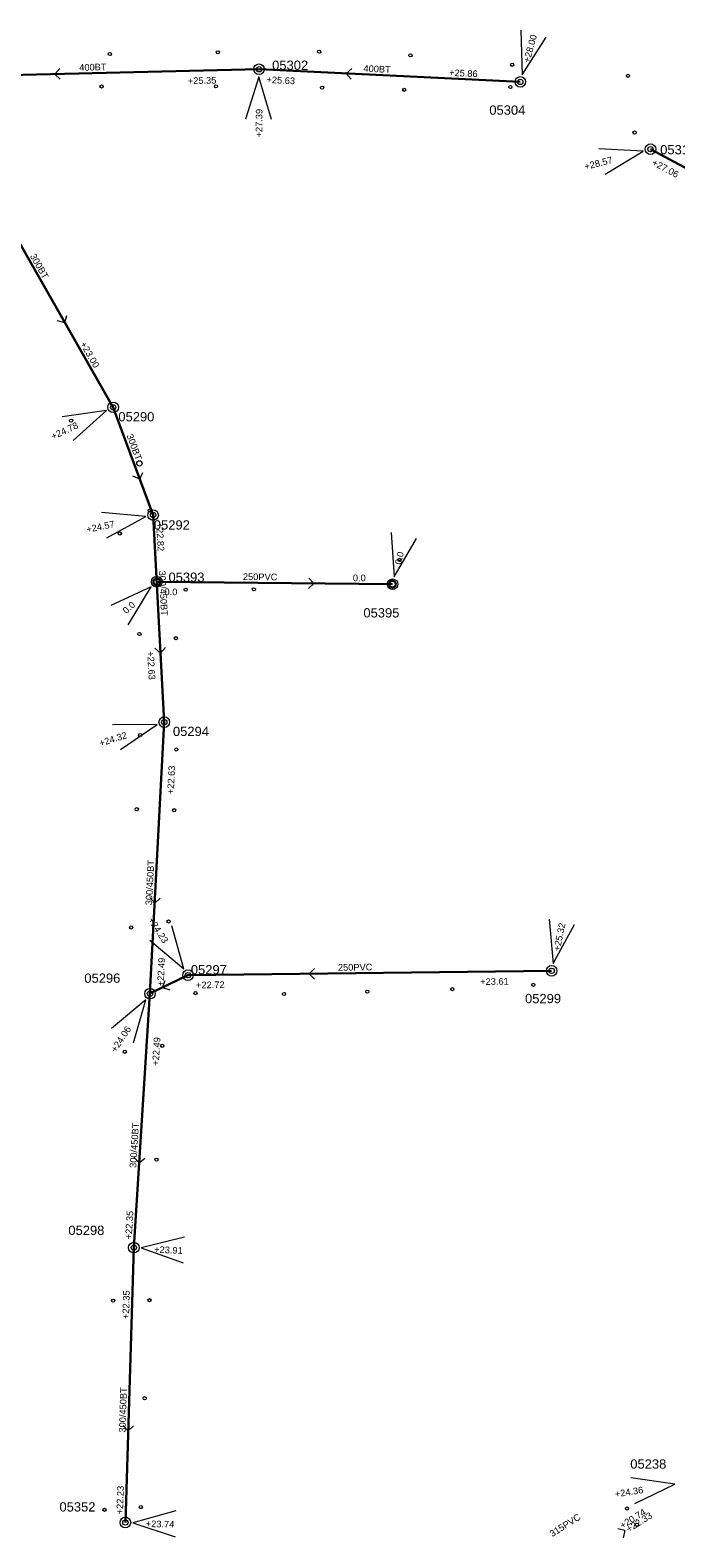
# Model space of a CAD drawing. Header units: metres. Extents: x 196788 to 198093, y 354523 to 355933.
# Tile 7 of 35: x 197741 to 197863, y 354524 to 354809. Entities that reach past the tile are written whole.
import ezdxf

# ---------------------------------------------------------------- set-up
doc = ezdxf.new("R2010")
doc.units = ezdxf.units.M
for name, color, linetype, lineweight in [('AFSTROOM', 2, 'Continuous', 0), ('BLINDE PUT', 128, 'Continuous', 30), ('BOB', 7, 'Continuous', 0), ('CODE', 1, 'Continuous', 0), ('DIAM', 7, 'Continuous', 0), ('GMGIS_STRENGEN', 3, 'Continuous', 30), ('inspectie-riool put', 2, 'Continuous', 0), ('kolk', 2, 'Continuous', 0), ('MVD', 5, 'Continuous', 0), ('PUT', 1, 'Continuous', 0)]:
    doc.layers.add(name, color=color, linetype=linetype, lineweight=lineweight)
doc.styles.get("Standard").update_dxf_attribs({"font": 'arial.ttf'})

# ---------------------------------------------------------------- blocks, each defined once
blk = doc.blocks.new('S360')
at = {"layer": 'inspectie-riool put', "color": 7, "linetype": 'Continuous', "lineweight": 0}
blk.add_circle((0, 0), 0.5, dxfattribs=at)
blk = doc.blocks.new('AFSTROOM')
at = {"layer": 'AFSTROOM', "linetype": 'Continuous'}
for q in [(1, 1), (1, -1)]:
    blk.add_line((0, 0), q, dxfattribs=at)
blk = doc.blocks.new('S340')
at = {"layer": 'kolk', "color": 7, "linetype": 'Continuous', "lineweight": 0}
blk.add_circle((0, 0), 0.3, dxfattribs=at)

msp = doc.modelspace()

# ---------------------------------------------------------------- linework, layer by layer
at = {"layer": 'BLINDE PUT'}
for centre in [(197765.36, 354704.76), (197809.87, 354704.29)]:
    msp.add_circle(centre, 0.626, dxfattribs=at)
at = {"layer": 'GMGIS_STRENGEN'}
for p, q in [((197765.36, 354704.76), (197809.87, 354704.29)), ((197764.09, 354627.07), (197771.26, 354630.55)), ((197771.26, 354630.55), (197839.88, 354631.37))]:
    msp.add_line(p, q, dxfattribs=at)
at = {"layer": 'GMGIS_STRENGEN', "linetype": 'Continuous', "flags": 128}
for points in [[(197784.67, 354801.42), (197726.86, 354800.06)], [(197833.97, 354799.03), (197784.67, 354801.42)], [(197894.95, 354766.88), (197858.54, 354786.34)], [(197729.76, 354785.56), (197757.14, 354737.65)], [(197757.14, 354737.65), (197764.68, 354717.33)], [(197764.68, 354717.33), (197766.79, 354678.27)], [(197766.79, 354678.27), (197764.09, 354627.07)], [(197764.09, 354627.07), (197761.04, 354579.17)], [(197761.04, 354579.17), (197759.45, 354527.33)]]:
    msp.add_lwpolyline(points, dxfattribs=at)
at = {"layer": 'MVD', "linetype": 'Continuous'}
for p, q in [((197834.09, 354808.79), (197834.34, 354800.39)), ((197834.34, 354800.39), (197838.83, 354807.49)), ((197784.66, 354800.01), (197782.1, 354792.01)), ((197787.01, 354791.94), (197784.66, 354800.01)), ((197857.17, 354785.99), (197848.78, 354786.38)), ((197850, 354781.62), (197857.17, 354785.99)), ((197755.86, 354737.05), (197747.54, 354735.87)), ((197749.62, 354731.42), (197755.86, 354737.05)), ((197763.29, 354717.05), (197754.93, 354717.82)), ((197755.93, 354713.01), (197763.29, 354717.05)), ((197809.62, 354714.05), (197810.19, 354705.67)), ((197810.19, 354705.67), (197814.4, 354712.94)), ((197764.3, 354703.82), (197756.68, 354700.28)), ((197759.96, 354696.62), (197764.3, 354703.82)), ((197765.44, 354677.85), (197757.04, 354677.77)), ((197758.52, 354673.09), (197765.44, 354677.85)), ((197839.41, 354641.12), (197840.17, 354632.76)), ((197770.5, 354631.74), (197768.22, 354639.83)), ((197840.17, 354632.76), (197844.22, 354640.12)), ((197764.09, 354637.17), (197770.5, 354631.74)), ((197763.31, 354625.89), (197756.85, 354620.52)), ((197760.95, 354617.82), (197763.31, 354625.89)), ((197770.59, 354581.17), (197762.45, 354579.1)), ((197762.45, 354579.1), (197770.36, 354576.27)), ((197863.12, 354534.55), (197854.81, 354535.75)), ((197855.56, 354530.9), (197863.12, 354534.55)), ((197768.95, 354529.54), (197760.86, 354527.29)), ((197760.86, 354527.29), (197768.83, 354524.63))]:
    msp.add_line(p, q, dxfattribs=at)
at = {"layer": 'PUT', "linetype": 'Continuous'}
for centre in [(197784.67, 354801.42), (197833.97, 354799.03), (197858.54, 354786.34), (197757.14, 354737.65), (197764.68, 354717.33), (197765.36, 354704.76), (197809.87, 354704.29), (197766.79, 354678.27), (197839.88, 354631.37), (197771.26, 354630.55), (197764.09, 354627.07), (197761.04, 354579.17), (197759.45, 354527.33)]:
    msp.add_circle(centre, 1, dxfattribs=at)

# ---------------------------------------------------------------- block references
at = {"layer": 'AFSTROOM'}
for p, rotation in [((197746.13, 354800.51), 1.4), ((197801.11, 354800.62), 357.2), ((197748.01, 354753.62), 119.7), ((197762.16, 354724.1), 110.4), ((197795.03, 354704.45), 179.4), ((197766.08, 354691.29), 93.10000000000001), ((197764.99, 354644.14), 87), ((197766.48, 354628.23), 25.9), ((197794.13, 354630.82), 0.7), ((197762.05, 354595.13), 86.4), ((197759.98, 354544.61), 88.2), ((197853.72, 354525.81), 212.1)]:
    msp.add_blockref('AFSTROOM', p, dxfattribs=dict(at, rotation=rotation))
at = {"layer": 'inspectie-riool put', "color": 7, "linetype": 'Continuous', "lineweight": 0}
for p in [(197784.67, 354801.42), (197833.97, 354799.03), (197858.54, 354786.34), (197757.14, 354737.65), (197762.09, 354727.07), (197764.68, 354717.33), (197766.79, 354678.27), (197771.26, 354630.55), (197839.88, 354631.37), (197764.09, 354627.07), (197761.04, 354579.17), (197759.45, 354527.33)]:
    msp.add_blockref('S360', p, dxfattribs=at)
at = {"layer": 'kolk', "color": 7, "linetype": 'Continuous', "lineweight": 0}
for p in [(197756.5, 354804.29), (197776.9, 354804.61), (197796, 354804.73), (197813.24, 354804.03), (197832.43, 354802.26), (197854.29, 354800.17), (197754.96, 354798.17), (197776.54, 354798.18), (197796.57, 354797.95), (197812.06, 354797.53), (197832.09, 354798.06), (197855.53, 354789.47), (197749.21, 354735.15), (197764.05, 354718.19), (197758.39, 354713.85), (197811.17, 354708.88), (197770.83, 354703.27), (197783.7, 354703.34), (197762.1, 354694.9), (197768.98, 354694.11), (197762.24, 354675.84), (197769.06, 354673.12), (197761.6, 354661.85), (197768.66, 354661.66), (197767.6, 354640.68), (197760.54, 354639.56), (197772.68, 354627.17), (197789.38, 354627.01), (197805.09, 354627.43), (197821.15, 354627.92), (197836.44, 354628.73), (197759.35, 354616.11), (197766.4, 354617.22), (197765.32, 354595.76), (197764, 354569.26), (197757.14, 354569.17), (197763.08, 354550.76), (197755.51, 354529.72), (197762.36, 354530.23), (197854.1, 354529.96), (197855.97, 354526.9)]:
    msp.add_blockref('S340', p, dxfattribs=at)

# ---------------------------------------------------------------- texts
at = {"layer": 'BOB'}
for s, rotation, p in [('+25.35', 1.4, (197771.24, 354798.6)), ('+25.63', 357.2, (197786.05, 354798.85)), ('+25.86', 357.2, (197820.51, 354800.18)), ('+27.06', 331.9, (197858.69, 354783.43)), ('+23.00', 299.7, (197750.87, 354749.61)), ('+22.82', 273.1, (197765.26, 354715.86)), ('0.0', 359.4, (197802.37, 354704.87)), ('0.0', 359.4, (197766.83, 354702.24)), ('+22.63', 273.1, (197763.56, 354691.62)), ('+22.63', 87, (197768.57, 354664.66)), ('+22.49', 87, (197766.66, 354628.43)), ('+22.72', 0.7, (197772.79, 354628.07)), ('+23.61', 0.7, (197826.41, 354628.71)), ('+22.49', 86.4, (197765.73, 354613.44)), ('+22.35', 86.4, (197760.63, 354580.69)), ('+22.35', 88.2, (197760.12, 354565.69)), ('+22.23', 88.2, (197758.99, 354528.84)), ('+20.74', 32.1, (197853.25, 354526.1)), ('+22.33', 32.4, (197854.46, 354525.42))]:
    msp.add_text(s, height=1.25, rotation=rotation, dxfattribs=at).set_placement(p)
at = {"layer": 'CODE'}
for s, p in [('05302', (197787.14, 354801.3)), ('05304', (197828.12, 354792.84)), ('05312', (197860.36, 354785.37)), ('05290', (197758.12, 354735)), ('05292', (197764.82, 354714.6)), ('05393', (197767.58, 354704.74)), ('05395', (197804.36, 354698.02)), ('05294', (197768.42, 354675.66)), ('05297', (197771.8, 354630.71)), ('05296', (197751.7, 354629.12)), ('05299', (197834.86, 354625.27)), ('05298', (197748.69, 354581.56)), ('05238', (197854.72, 354537.48)), ('05352', (197747.01, 354529.4))]:
    msp.add_text(s, height=1.75, dxfattribs=at).set_placement(p)
at = {"layer": 'DIAM'}
for s, rotation, p in [('400BT', 1.4, (197750.76, 354801.12)), ('400BT', 357.2, (197804.35, 354800.97)), ('300BT', 299.7, (197741.4, 354766.19)), ('300BT', 290.4, (197759.64, 354732.35)), ('300/450BT', 273.1, (197765.75, 354706.82)), ('250PVC', 359.4, (197781.62, 354705.09)), ('300/450BT', 87, (197764.47, 354643.71)), ('250PVC', 0.7, (197799.56, 354631.39)), ('300/450BT', 86.4, (197761.49, 354594.17)), ('300/450BT', 88.2, (197759.47, 354544.27)), ('315PVC', 32.4, (197840, 354524.54))]:
    msp.add_text(s, height=1.25, rotation=rotation, dxfattribs=at).set_placement(p)
at = {"layer": 'MVD'}
for s, rotation, p in [('+28.00', 74.7, (197835.71, 354802.56)), ('+27.39', 89.3, (197785.26, 354788.55)), ('+28.57', 14.4, (197846.26, 354782.42)), ('+24.78', 25.1, (197745.8, 354731.52)), ('+24.57', 11.7, (197752.23, 354713.98)), ('0.0', 76.9, (197811.47, 354707.89)), ('0.0', 41.9, (197759.63, 354698.61)), ('+24.32', 17.5, (197754.74, 354673.68)), ('+24.23', 302.7, (197763.68, 354640.97)), ('+25.32', 78.2, (197841.41, 354635)), ('+24.06', 56.7, (197757.65, 354615.9)), ('+23.91', 357.3, (197764.86, 354578.23)), ('+24.36', 8.8, (197851.92, 354532.06)), ('+23.74', 358.6, (197763.29, 354526.48))]:
    msp.add_text(s, height=1.25, rotation=rotation, dxfattribs=at).set_placement(p)

doc.saveas('drawing.dxf')
